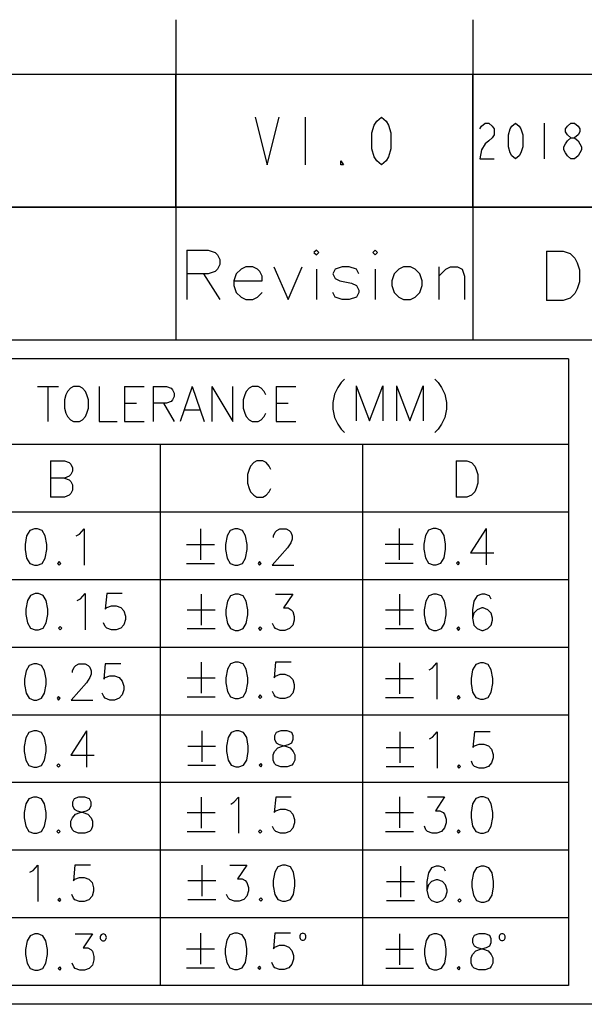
# Model space of a CAD drawing. Header units: millimetres. Extents: x 0 to 189, y 4 to 276.
# Tile 3 of 6: x 138 to 161, y 4 to 45. Entities that reach past the tile are written whole.
import ezdxf

# ---------------------------------------------------------------- set-up
doc = ezdxf.new("R2010")
doc.units = ezdxf.units.MM
doc.header["$LTSCALE"] = 19.36
doc.layers.get('0').update_dxf_attribs({"linetype": 'CONTINUOUS'})

msp = doc.modelspace()

# ---------------------------------------------------------------- linework, layer by layer
at = {"color": 0, "linetype": 'Continuous'}
for p, q in [((144.08, 45.028), (144.08, 31.562)), ((156.54, 45.028), (156.54, 31.562)), ((188.542, 42.726), (113.282, 42.726)), ((144.08, 37.144), (144.08, 42.726)), ((156.54, 37.144), (156.54, 42.726)), ((147.41, 40.935), (147.91, 38.935)), ((147.91, 38.935), (148.41, 40.935)), ((149.51, 40.935), (149.51, 38.935)), ((152.31, 40.268), (152.41, 40.601)), ((152.41, 40.601), (152.51, 40.768)), ((152.51, 40.768), (152.71, 40.935)), ((152.71, 40.935), (152.91, 40.768)), ((152.91, 40.768), (153.01, 40.601)), ((153.01, 40.601), (153.11, 40.268)), ((156.84, 40.435), (156.915, 40.56)), ((156.915, 40.56), (157.065, 40.685)), ((157.065, 40.685), (157.215, 40.685)), ((157.215, 40.685), (157.365, 40.56)), ((157.365, 40.56), (157.44, 40.435)), ((158.115, 40.435), (158.19, 40.56)), ((158.19, 40.56), (158.34, 40.685)), ((158.34, 40.685), (158.49, 40.56)), ((158.49, 40.56), (158.565, 40.435)), ((159.54, 40.685), (159.54, 39.185)), ((160.44, 40.435), (160.515, 40.56)), ((160.515, 40.56), (160.665, 40.685)), ((160.665, 40.685), (160.815, 40.685)), ((160.815, 40.685), (160.965, 40.56)), ((160.965, 40.56), (161.04, 40.435)), ((152.31, 39.601), (152.31, 40.268)), ((153.11, 40.268), (153.11, 39.601)), ((157.44, 40.185), (157.365, 40.06)), ((157.44, 40.435), (157.44, 40.185)), ((158.04, 40.185), (158.115, 40.435)), ((158.04, 39.685), (158.04, 40.185)), ((158.565, 40.435), (158.64, 40.185)), ((158.64, 40.185), (158.64, 39.685)), ((160.44, 40.31), (160.44, 40.435)), ((160.515, 40.185), (160.44, 40.31)), ((160.665, 40.06), (160.515, 40.185)), ((160.965, 40.185), (160.815, 40.06)), ((161.04, 40.31), (160.965, 40.185)), ((161.04, 40.435), (161.04, 40.31)), ((157.065, 39.81), (156.915, 39.56)), ((157.215, 39.935), (157.065, 39.81)), ((157.365, 40.06), (157.215, 39.935)), ((160.365, 39.685), (160.44, 39.81)), ((160.44, 39.81), (160.515, 39.935)), ((160.515, 39.935), (160.665, 40.06)), ((160.665, 40.06), (160.815, 40.06)), ((160.815, 40.06), (160.965, 39.935)), ((160.965, 39.935), (161.04, 39.81)), ((161.04, 39.81), (161.115, 39.685)), ((152.41, 39.268), (152.31, 39.601)), ((153.11, 39.601), (153.01, 39.268)), ((156.915, 39.56), (156.84, 39.185)), ((158.115, 39.435), (158.04, 39.685)), ((158.19, 39.31), (158.115, 39.435)), ((158.34, 39.185), (158.19, 39.31)), ((158.49, 39.31), (158.34, 39.185)), ((158.565, 39.435), (158.49, 39.31)), ((158.64, 39.685), (158.565, 39.435)), ((160.365, 39.56), (160.365, 39.685)), ((160.44, 39.435), (160.365, 39.56)), ((160.515, 39.31), (160.44, 39.435)), ((160.665, 39.185), (160.515, 39.31)), ((160.965, 39.31), (160.815, 39.185)), ((161.04, 39.435), (160.965, 39.31)), ((161.115, 39.56), (161.04, 39.435)), ((161.115, 39.685), (161.115, 39.56)), ((151.01, 38.935), (151.01, 39.101)), ((151.01, 39.101), (151.11, 38.935)), ((151.11, 38.935), (151.01, 38.935)), ((152.51, 39.101), (152.41, 39.268)), ((152.71, 38.935), (152.51, 39.101)), ((152.91, 39.101), (152.71, 38.935)), ((153.01, 39.268), (152.91, 39.101)), ((156.84, 39.185), (157.44, 39.185)), ((160.815, 39.185), (160.665, 39.185)), ((188.542, 37.144), (113.282, 37.144)), ((113.282, 37.144), (188.542, 37.144)), ((144.541, 35.339), (145.43, 35.339)), ((144.541, 35.339), (144.541, 33.263)), ((145.43, 35.339), (145.728, 35.239)), ((145.728, 35.239), (145.825, 35.142)), ((149.976, 35.339), (149.877, 35.239)), ((149.877, 35.239), (149.976, 35.142)), ((150.075, 35.239), (149.976, 35.339)), ((149.976, 35.142), (150.075, 35.239)), ((152.446, 35.339), (152.349, 35.239)), ((152.349, 35.239), (152.446, 35.142)), ((152.545, 35.239), (152.446, 35.339)), ((152.446, 35.142), (152.545, 35.239)), ((159.646, 35.303), (160.337, 35.303)), ((159.646, 35.303), (159.646, 33.228)), ((160.337, 35.303), (160.634, 35.204)), ((160.634, 35.204), (160.831, 35.006)), ((145.825, 35.142), (145.924, 34.944)), ((145.924, 34.944), (145.924, 34.745)), ((160.831, 35.006), (160.93, 34.809)), ((160.93, 34.809), (161.029, 34.512)), ((145.43, 34.35), (144.541, 34.35)), ((145.233, 34.35), (145.924, 33.263)), ((145.728, 34.45), (145.43, 34.35)), ((145.825, 34.549), (145.728, 34.45)), ((145.924, 34.745), (145.825, 34.549)), ((146.617, 34.35), (146.517, 34.053)), ((146.815, 34.549), (146.617, 34.35)), ((147.012, 34.646), (146.815, 34.549)), ((147.309, 34.646), (147.012, 34.646)), ((147.506, 34.549), (147.309, 34.646)), ((147.605, 34.45), (147.506, 34.549)), ((147.704, 34.251), (147.605, 34.45)), ((148.198, 34.646), (148.791, 33.263)), ((148.791, 33.263), (149.383, 34.646)), ((149.976, 34.549), (149.976, 33.263)), ((150.767, 34.549), (150.668, 34.35)), ((150.668, 34.35), (150.767, 34.152)), ((151.063, 34.646), (150.767, 34.549)), ((151.359, 34.646), (151.063, 34.646)), ((151.656, 34.549), (151.359, 34.646)), ((151.756, 34.35), (151.656, 34.549)), ((152.446, 34.549), (152.446, 33.263)), ((153.238, 34.35), (153.139, 34.053)), ((153.434, 34.549), (153.238, 34.35)), ((153.633, 34.646), (153.434, 34.549)), ((153.929, 34.646), (153.633, 34.646)), ((154.127, 34.549), (153.929, 34.646)), ((154.325, 34.35), (154.127, 34.549)), ((154.423, 34.053), (154.325, 34.35)), ((155.115, 34.646), (155.115, 33.263)), ((155.115, 34.251), (155.411, 34.549)), ((155.411, 34.549), (155.609, 34.646)), ((155.609, 34.646), (155.905, 34.646)), ((155.905, 34.646), (156.103, 34.549)), ((156.103, 34.549), (156.202, 34.251)), ((161.029, 34.512), (161.029, 34.018)), ((146.517, 34.053), (147.704, 34.053)), ((146.517, 34.053), (146.517, 33.856)), ((147.704, 34.053), (147.704, 34.251)), ((150.767, 34.152), (150.964, 34.053)), ((150.964, 34.053), (151.458, 33.955)), ((151.458, 33.955), (151.656, 33.856)), ((153.139, 34.053), (153.139, 33.856)), ((154.423, 33.856), (154.423, 34.053)), ((156.202, 34.251), (156.202, 33.263)), ((161.029, 34.018), (160.93, 33.722)), ((146.517, 33.856), (146.617, 33.559)), ((146.617, 33.559), (146.815, 33.362)), ((147.506, 33.362), (147.704, 33.559)), ((150.767, 33.362), (150.668, 33.559)), ((151.656, 33.856), (151.756, 33.658)), ((151.756, 33.559), (151.656, 33.362)), ((151.756, 33.658), (151.756, 33.559)), ((153.139, 33.856), (153.238, 33.559)), ((153.238, 33.559), (153.434, 33.362)), ((154.127, 33.362), (154.325, 33.559)), ((154.325, 33.559), (154.423, 33.856)), ((160.831, 33.523), (160.634, 33.325)), ((160.93, 33.722), (160.831, 33.523)), ((146.815, 33.362), (147.012, 33.263)), ((147.012, 33.263), (147.309, 33.263)), ((147.309, 33.263), (147.506, 33.362)), ((151.063, 33.263), (150.767, 33.362)), ((151.359, 33.263), (151.063, 33.263)), ((151.656, 33.362), (151.359, 33.263)), ((153.434, 33.362), (153.633, 33.263)), ((153.633, 33.263), (153.929, 33.263)), ((153.929, 33.263), (154.127, 33.362)), ((160.337, 33.228), (159.646, 33.228)), ((160.634, 33.325), (160.337, 33.228)), ((188.542, 31.562), (113.282, 31.562)), ((160.56, 30.771), (114.073, 30.771)), ((160.56, 30.771), (160.56, 4.444)), ((151.163, 29.929), (151.022, 29.789)), ((154.947, 29.929), (155.089, 29.789)), ((138.265, 29.616), (139.147, 29.616)), ((138.706, 29.616), (138.706, 28.142)), ((139.528, 29.405), (139.464, 29.266)), ((139.652, 29.544), (139.528, 29.405)), ((139.779, 29.616), (139.652, 29.544)), ((140.032, 29.616), (139.779, 29.616)), ((140.157, 29.544), (140.032, 29.616)), ((140.284, 29.405), (140.157, 29.544)), ((140.347, 29.266), (140.284, 29.405)), ((140.852, 29.616), (140.852, 28.142)), ((141.924, 29.616), (142.744, 29.616)), ((141.924, 29.616), (141.924, 28.142)), ((143.124, 29.616), (143.69, 29.616)), ((143.124, 29.616), (143.124, 28.142)), ((143.69, 29.616), (143.88, 29.544)), ((143.88, 29.544), (143.943, 29.475)), ((143.943, 29.475), (144.007, 29.335)), ((144.762, 29.616), (144.258, 28.142)), ((144.762, 29.616), (145.267, 28.142)), ((145.584, 29.616), (146.467, 28.142)), ((145.584, 29.616), (145.584, 28.142)), ((146.467, 28.142), (146.467, 29.616)), ((147.035, 29.405), (146.971, 29.266)), ((147.161, 29.544), (147.035, 29.405)), ((147.286, 29.616), (147.161, 29.544)), ((147.539, 29.616), (147.286, 29.616)), ((147.666, 29.544), (147.539, 29.616)), ((147.791, 29.405), (147.666, 29.544)), ((147.854, 29.266), (147.791, 29.405)), ((148.295, 29.616), (149.117, 29.616)), ((148.295, 29.616), (148.295, 28.142)), ((150.882, 29.578), (150.741, 29.297)), ((151.022, 29.789), (150.882, 29.578)), ((151.653, 29.648), (152.215, 28.176)), ((151.653, 29.648), (151.653, 28.176)), ((152.215, 28.176), (152.774, 29.648)), ((152.774, 29.648), (152.774, 28.176)), ((153.336, 29.648), (153.896, 28.176)), ((153.336, 29.648), (153.336, 28.176)), ((153.896, 28.176), (154.457, 29.648)), ((154.457, 29.648), (154.457, 28.176)), ((155.089, 29.789), (155.228, 29.578)), ((155.228, 29.578), (155.367, 29.297)), ((139.464, 29.266), (139.401, 29.054)), ((139.401, 29.054), (139.401, 28.704)), ((140.41, 29.054), (140.347, 29.266)), ((140.41, 28.704), (140.41, 29.054)), ((143.88, 28.985), (143.69, 28.913)), ((143.943, 29.054), (143.88, 28.985)), ((144.007, 29.194), (143.943, 29.054)), ((144.007, 29.335), (144.007, 29.194)), ((146.971, 29.266), (146.908, 29.054)), ((146.908, 29.054), (146.908, 28.704)), ((150.741, 29.297), (150.671, 28.947)), ((155.367, 29.297), (155.439, 28.947)), ((139.401, 28.704), (139.464, 28.493)), ((140.347, 28.493), (140.41, 28.704)), ((141.924, 28.913), (142.429, 28.913)), ((143.69, 28.913), (143.124, 28.913)), ((143.565, 28.913), (144.007, 28.142)), ((144.448, 28.634), (145.079, 28.634)), ((146.908, 28.704), (146.971, 28.493)), ((148.295, 28.913), (148.8, 28.913)), ((150.671, 28.947), (150.671, 28.668)), ((150.671, 28.668), (150.741, 28.317)), ((155.439, 28.668), (155.367, 28.317)), ((155.439, 28.947), (155.439, 28.668)), ((139.464, 28.493), (139.528, 28.353)), ((139.528, 28.353), (139.652, 28.212)), ((139.652, 28.212), (139.779, 28.142)), ((139.779, 28.142), (140.032, 28.142)), ((140.032, 28.142), (140.157, 28.212)), ((140.157, 28.212), (140.284, 28.353)), ((140.284, 28.353), (140.347, 28.493)), ((140.852, 28.142), (141.61, 28.142)), ((141.924, 28.142), (142.744, 28.142)), ((146.971, 28.493), (147.035, 28.353)), ((147.035, 28.353), (147.161, 28.212)), ((147.161, 28.212), (147.286, 28.142)), ((147.286, 28.142), (147.539, 28.142)), ((147.539, 28.142), (147.666, 28.212)), ((147.666, 28.212), (147.791, 28.353)), ((147.791, 28.353), (147.854, 28.493)), ((148.295, 28.142), (149.117, 28.142)), ((150.741, 28.317), (150.882, 28.037)), ((155.367, 28.317), (155.228, 28.037)), ((150.882, 28.037), (151.022, 27.825)), ((151.022, 27.825), (151.163, 27.686)), ((155.089, 27.825), (154.947, 27.686)), ((155.228, 28.037), (155.089, 27.825)), ((160.56, 27.173), (126.684, 27.173)), ((143.421, 27.173), (143.421, 4.444)), ((151.916, 27.173), (151.916, 4.444)), ((138.822, 26.491), (139.409, 26.491)), ((138.822, 26.491), (138.822, 24.97)), ((139.409, 26.491), (139.604, 26.419)), ((147.476, 26.491), (147.345, 26.419)), ((147.736, 26.491), (147.476, 26.491)), ((147.867, 26.419), (147.736, 26.491)), ((155.845, 26.491), (156.301, 26.491)), ((155.845, 26.491), (155.845, 24.97)), ((156.301, 26.491), (156.497, 26.419)), ((139.604, 26.419), (139.669, 26.347)), ((139.669, 26.347), (139.735, 26.201)), ((139.735, 26.201), (139.735, 26.058)), ((147.151, 26.13), (147.085, 25.912)), ((147.214, 26.273), (147.151, 26.13)), ((147.345, 26.419), (147.214, 26.273)), ((147.998, 26.273), (147.867, 26.419)), ((148.063, 26.13), (147.998, 26.273)), ((156.497, 26.419), (156.626, 26.273)), ((156.626, 26.273), (156.691, 26.13)), ((156.691, 26.13), (156.757, 25.912)), ((139.409, 25.766), (138.822, 25.766)), ((139.604, 25.84), (139.409, 25.766)), ((139.409, 25.766), (139.604, 25.695)), ((139.669, 25.912), (139.604, 25.84)), ((139.604, 25.695), (139.669, 25.623)), ((139.735, 26.058), (139.669, 25.912)), ((147.085, 25.912), (147.085, 25.549)), ((156.757, 25.912), (156.757, 25.549)), ((139.669, 25.623), (139.735, 25.477)), ((139.735, 25.26), (139.669, 25.114)), ((139.735, 25.477), (139.735, 25.26)), ((147.085, 25.549), (147.151, 25.331)), ((147.151, 25.331), (147.214, 25.188)), ((147.998, 25.188), (148.063, 25.331)), ((156.691, 25.331), (156.626, 25.188)), ((156.757, 25.549), (156.691, 25.331)), ((139.409, 24.97), (138.822, 24.97)), ((139.604, 25.042), (139.409, 24.97)), ((139.669, 25.114), (139.604, 25.042)), ((147.214, 25.188), (147.345, 25.042)), ((147.345, 25.042), (147.476, 24.97)), ((147.476, 24.97), (147.736, 24.97)), ((147.736, 24.97), (147.867, 25.042)), ((147.867, 25.042), (147.998, 25.188)), ((156.301, 24.97), (155.845, 24.97)), ((156.497, 25.042), (156.301, 24.97)), ((156.626, 25.188), (156.497, 25.042)), ((160.56, 24.332), (114.073, 24.332)), ((138.138, 23.632), (137.944, 23.558)), ((138.269, 23.632), (138.138, 23.632)), ((138.465, 23.558), (138.269, 23.632)), ((140.03, 23.414), (140.224, 23.632)), ((140.224, 23.632), (140.224, 22.109)), ((145.119, 23.632), (145.119, 22.326)), ((146.553, 23.632), (146.357, 23.56)), ((146.684, 23.632), (146.553, 23.632)), ((146.878, 23.56), (146.684, 23.632)), ((148.314, 23.56), (148.443, 23.632)), ((148.443, 23.632), (148.705, 23.632)), ((148.705, 23.632), (148.836, 23.56)), ((153.448, 23.642), (153.448, 22.337)), ((154.884, 23.642), (154.687, 23.57)), ((155.013, 23.642), (154.884, 23.642)), ((155.209, 23.57), (155.013, 23.642)), ((157.101, 23.642), (156.449, 22.628)), ((157.101, 23.642), (157.101, 22.12)), ((137.813, 23.34), (137.747, 22.979)), ((137.944, 23.558), (137.813, 23.34)), ((138.594, 23.34), (138.465, 23.558)), ((138.66, 22.979), (138.594, 23.34)), ((139.899, 23.34), (140.03, 23.414)), ((146.228, 23.342), (146.163, 22.979)), ((146.357, 23.56), (146.228, 23.342)), ((147.009, 23.342), (146.878, 23.56)), ((147.075, 22.979), (147.009, 23.342)), ((148.183, 23.342), (148.249, 23.486)), ((148.183, 23.268), (148.183, 23.342)), ((148.249, 23.486), (148.314, 23.56)), ((148.836, 23.56), (148.901, 23.486)), ((148.901, 23.486), (148.965, 23.342)), ((148.965, 23.197), (148.901, 23.051)), ((148.965, 23.342), (148.965, 23.197)), ((154.557, 23.353), (154.491, 22.99)), ((154.687, 23.57), (154.557, 23.353)), ((155.34, 23.353), (155.209, 23.57)), ((155.405, 22.99), (155.34, 23.353)), ((137.747, 22.979), (137.747, 22.761)), ((137.747, 22.761), (137.813, 22.398)), ((138.594, 22.398), (138.66, 22.761)), ((138.66, 22.761), (138.66, 22.979)), ((144.532, 22.979), (145.706, 22.979)), ((146.163, 22.979), (146.163, 22.761)), ((146.163, 22.761), (146.228, 22.4)), ((147.009, 22.4), (147.075, 22.761)), ((147.075, 22.761), (147.075, 22.979)), ((148.771, 22.835), (148.118, 22.109)), ((148.901, 23.051), (148.771, 22.835)), ((152.863, 22.99), (154.035, 22.99)), ((154.491, 22.99), (154.491, 22.772)), ((154.491, 22.772), (154.557, 22.411)), ((155.34, 22.411), (155.405, 22.772)), ((155.405, 22.772), (155.405, 22.99)), ((137.813, 22.398), (137.944, 22.181)), ((138.465, 22.181), (138.594, 22.398)), ((146.228, 22.4), (146.357, 22.183)), ((146.878, 22.183), (147.009, 22.4)), ((154.557, 22.411), (154.687, 22.193)), ((155.209, 22.193), (155.34, 22.411)), ((156.449, 22.628), (157.426, 22.628)), ((137.944, 22.181), (138.138, 22.109)), ((138.138, 22.109), (138.269, 22.109)), ((138.269, 22.109), (138.465, 22.181)), ((139.181, 22.255), (139.116, 22.181)), ((139.116, 22.181), (139.181, 22.109)), ((139.247, 22.181), (139.181, 22.255)), ((139.181, 22.109), (139.247, 22.181)), ((144.532, 22.183), (145.706, 22.183)), ((146.357, 22.183), (146.553, 22.109)), ((146.553, 22.109), (146.684, 22.109)), ((146.684, 22.109), (146.878, 22.183)), ((147.596, 22.255), (147.531, 22.183)), ((147.531, 22.183), (147.596, 22.109)), ((147.662, 22.183), (147.596, 22.255)), ((147.596, 22.109), (147.662, 22.183)), ((148.118, 22.109), (149.03, 22.109)), ((152.863, 22.193), (154.035, 22.193)), ((154.687, 22.193), (154.884, 22.12)), ((154.884, 22.12), (155.013, 22.12)), ((155.013, 22.12), (155.209, 22.193)), ((155.927, 22.265), (155.862, 22.193)), ((155.862, 22.193), (155.927, 22.12)), ((155.993, 22.193), (155.927, 22.265)), ((155.927, 22.12), (155.993, 22.193)), ((160.56, 21.491), (114.073, 21.491)), ((137.982, 20.838), (137.851, 20.62)), ((138.176, 20.91), (137.982, 20.838)), ((138.307, 20.91), (138.176, 20.91)), ((138.503, 20.838), (138.307, 20.91)), ((138.634, 20.62), (138.503, 20.838)), ((139.937, 20.62), (140.068, 20.692)), ((140.068, 20.692), (140.265, 20.91)), ((140.265, 20.91), (140.265, 19.387)), ((141.177, 20.91), (141.111, 20.257)), ((141.829, 20.91), (141.177, 20.91)), ((145.138, 20.888), (145.138, 19.583)), ((146.378, 20.817), (146.247, 20.599)), ((146.572, 20.888), (146.378, 20.817)), ((146.703, 20.888), (146.572, 20.888)), ((146.9, 20.817), (146.703, 20.888)), ((147.028, 20.599), (146.9, 20.817)), ((148.268, 20.888), (148.986, 20.888)), ((148.986, 20.888), (148.593, 20.308)), ((153.463, 20.888), (153.463, 19.583)), ((154.702, 20.817), (154.571, 20.599)), ((154.899, 20.888), (154.702, 20.817)), ((155.027, 20.888), (154.899, 20.888)), ((155.224, 20.817), (155.027, 20.888)), ((155.355, 20.599), (155.224, 20.817)), ((156.723, 20.817), (156.592, 20.599)), ((156.92, 20.888), (156.723, 20.817)), ((157.05, 20.888), (156.92, 20.888)), ((157.245, 20.817), (157.05, 20.888)), ((157.31, 20.671), (157.245, 20.817)), ((137.851, 20.62), (137.785, 20.257)), ((138.698, 20.257), (138.634, 20.62)), ((141.111, 20.257), (141.177, 20.329)), ((141.177, 20.329), (141.371, 20.403)), ((141.371, 20.403), (141.567, 20.403)), ((141.567, 20.403), (141.764, 20.329)), ((141.764, 20.329), (141.893, 20.185)), ((146.247, 20.599), (146.182, 20.236)), ((147.094, 20.236), (147.028, 20.599)), ((148.593, 20.308), (148.79, 20.308)), ((148.79, 20.308), (148.92, 20.236)), ((154.571, 20.599), (154.506, 20.236)), ((155.42, 20.236), (155.355, 20.599)), ((156.592, 20.599), (156.529, 20.236)), ((156.92, 20.308), (156.723, 20.236)), ((156.985, 20.308), (156.92, 20.308)), ((157.179, 20.236), (156.985, 20.308)), ((137.785, 20.257), (137.785, 20.04)), ((137.785, 20.04), (137.851, 19.676)), ((138.634, 19.676), (138.698, 20.04)), ((138.698, 20.04), (138.698, 20.257)), ((141.893, 20.185), (141.958, 19.968)), ((141.958, 19.968), (141.958, 19.822)), ((144.551, 20.236), (145.725, 20.236)), ((146.182, 20.236), (146.182, 20.018)), ((146.182, 20.018), (146.247, 19.655)), ((147.028, 19.655), (147.094, 20.018)), ((147.094, 20.018), (147.094, 20.236)), ((148.92, 20.236), (148.986, 20.164)), ((148.986, 20.164), (149.051, 19.947)), ((149.051, 19.947), (149.051, 19.801)), ((152.876, 20.236), (154.05, 20.236)), ((154.506, 20.236), (154.506, 20.018)), ((154.506, 20.018), (154.571, 19.655)), ((155.355, 19.655), (155.42, 20.018)), ((155.42, 20.018), (155.42, 20.236)), ((156.529, 20.236), (156.529, 19.873)), ((156.592, 20.09), (156.529, 19.873)), ((156.529, 19.873), (156.592, 19.583)), ((156.723, 20.236), (156.592, 20.09)), ((157.31, 20.09), (157.179, 20.236)), ((157.376, 19.873), (157.31, 20.09)), ((157.376, 19.801), (157.376, 19.873)), ((137.851, 19.676), (137.982, 19.461)), ((137.982, 19.461), (138.176, 19.387)), ((138.307, 19.387), (138.503, 19.461)), ((138.503, 19.461), (138.634, 19.676)), ((139.219, 19.533), (139.156, 19.461)), ((139.156, 19.461), (139.219, 19.387)), ((139.285, 19.461), (139.219, 19.533)), ((139.219, 19.387), (139.285, 19.461)), ((141.111, 19.533), (141.046, 19.676)), ((141.177, 19.461), (141.111, 19.533)), ((141.371, 19.387), (141.177, 19.461)), ((141.764, 19.461), (141.567, 19.387)), ((141.893, 19.605), (141.764, 19.461)), ((141.958, 19.822), (141.893, 19.605)), ((146.247, 19.655), (146.378, 19.438)), ((146.9, 19.438), (147.028, 19.655)), ((147.615, 19.512), (147.55, 19.438)), ((147.681, 19.438), (147.615, 19.512)), ((148.202, 19.512), (148.137, 19.655)), ((148.268, 19.438), (148.202, 19.512)), ((148.986, 19.583), (148.855, 19.438)), ((149.051, 19.801), (148.986, 19.583)), ((154.571, 19.655), (154.702, 19.438)), ((155.224, 19.438), (155.355, 19.655)), ((155.942, 19.512), (155.876, 19.438)), ((156.007, 19.438), (155.942, 19.512)), ((156.592, 19.583), (156.723, 19.438)), ((157.179, 19.438), (157.31, 19.583)), ((157.31, 19.583), (157.376, 19.801)), ((138.176, 19.387), (138.307, 19.387)), ((141.567, 19.387), (141.371, 19.387)), ((144.551, 19.438), (145.725, 19.438)), ((146.378, 19.438), (146.572, 19.366)), ((146.572, 19.366), (146.703, 19.366)), ((146.703, 19.366), (146.9, 19.438)), ((147.55, 19.438), (147.615, 19.366)), ((147.615, 19.366), (147.681, 19.438)), ((148.464, 19.366), (148.268, 19.438)), ((148.659, 19.366), (148.464, 19.366)), ((148.855, 19.438), (148.659, 19.366)), ((152.876, 19.438), (154.05, 19.438)), ((154.702, 19.438), (154.899, 19.366)), ((154.899, 19.366), (155.027, 19.366)), ((155.027, 19.366), (155.224, 19.438)), ((155.876, 19.438), (155.942, 19.366)), ((155.942, 19.366), (156.007, 19.438)), ((156.723, 19.438), (156.92, 19.366)), ((156.92, 19.366), (156.985, 19.366)), ((156.985, 19.366), (157.179, 19.438)), ((160.56, 18.649), (114.073, 18.649)), ((137.918, 17.888), (137.788, 17.67)), ((138.113, 17.959), (137.918, 17.888)), ((138.244, 17.959), (138.113, 17.959)), ((138.44, 17.888), (138.244, 17.959)), ((138.569, 17.67), (138.44, 17.888)), ((139.743, 17.67), (139.808, 17.816)), ((139.808, 17.816), (139.874, 17.888)), ((139.874, 17.888), (140.005, 17.959)), ((140.005, 17.959), (140.265, 17.959)), ((140.265, 17.959), (140.396, 17.888)), ((140.396, 17.888), (140.461, 17.816)), ((140.461, 17.816), (140.526, 17.67)), ((141.113, 17.959), (141.048, 17.309)), ((141.764, 17.959), (141.113, 17.959)), ((145.138, 18.029), (145.138, 16.724)), ((146.378, 17.955), (146.247, 17.74)), ((146.572, 18.029), (146.378, 17.955)), ((146.703, 18.029), (146.572, 18.029)), ((146.9, 17.955), (146.703, 18.029)), ((147.028, 17.74), (146.9, 17.955)), ((148.268, 18.029), (148.202, 17.377)), ((148.92, 18.029), (148.268, 18.029)), ((153.471, 18), (153.471, 16.697)), ((154.842, 17.782), (155.036, 18)), ((155.036, 18), (155.036, 16.479)), ((156.666, 17.928), (156.537, 17.71)), ((156.863, 18), (156.666, 17.928)), ((156.993, 18), (156.863, 18)), ((157.188, 17.928), (156.993, 18)), ((157.319, 17.71), (157.188, 17.928)), ((137.788, 17.67), (137.722, 17.309)), ((138.634, 17.309), (138.569, 17.67)), ((139.743, 17.598), (139.743, 17.67)), ((140.461, 17.381), (140.33, 17.163)), ((140.526, 17.527), (140.461, 17.381)), ((140.526, 17.67), (140.526, 17.527)), ((141.048, 17.309), (141.113, 17.381)), ((141.113, 17.381), (141.308, 17.453)), ((141.308, 17.453), (141.504, 17.453)), ((141.504, 17.453), (141.698, 17.381)), ((141.698, 17.381), (141.829, 17.235)), ((146.247, 17.74), (146.182, 17.377)), ((147.094, 17.377), (147.028, 17.74)), ((148.202, 17.377), (148.268, 17.448)), ((148.268, 17.448), (148.464, 17.522)), ((148.464, 17.522), (148.659, 17.522)), ((148.659, 17.522), (148.855, 17.448)), ((148.855, 17.448), (148.986, 17.305)), ((154.711, 17.71), (154.842, 17.782)), ((156.537, 17.71), (156.472, 17.347)), ((157.384, 17.347), (157.319, 17.71)), ((137.722, 17.309), (137.722, 17.092)), ((137.722, 17.092), (137.788, 16.728)), ((138.569, 16.728), (138.634, 17.092)), ((138.634, 17.092), (138.634, 17.309)), ((140.33, 17.163), (139.678, 16.439)), ((141.829, 17.235), (141.895, 17.018)), ((141.895, 17.018), (141.895, 16.874)), ((144.551, 17.377), (145.725, 17.377)), ((146.182, 17.377), (146.182, 17.159)), ((146.182, 17.159), (146.247, 16.796)), ((147.028, 16.796), (147.094, 17.159)), ((147.094, 17.159), (147.094, 17.377)), ((148.986, 17.305), (149.051, 17.087)), ((149.051, 17.087), (149.051, 16.942)), ((152.884, 17.347), (154.058, 17.347)), ((156.472, 17.347), (156.472, 17.13)), ((156.472, 17.13), (156.537, 16.768)), ((157.319, 16.768), (157.384, 17.13)), ((157.384, 17.13), (157.384, 17.347)), ((137.788, 16.728), (137.918, 16.511)), ((138.44, 16.511), (138.569, 16.728)), ((139.156, 16.583), (139.09, 16.511)), ((139.221, 16.511), (139.156, 16.583)), ((141.048, 16.583), (140.983, 16.728)), ((141.113, 16.511), (141.048, 16.583)), ((141.829, 16.657), (141.698, 16.511)), ((141.895, 16.874), (141.829, 16.657)), ((144.551, 16.578), (145.725, 16.578)), ((146.247, 16.796), (146.378, 16.578)), ((146.378, 16.578), (146.572, 16.507)), ((146.703, 16.507), (146.9, 16.578)), ((146.9, 16.578), (147.028, 16.796)), ((147.615, 16.652), (147.55, 16.578)), ((147.55, 16.578), (147.615, 16.507)), ((147.681, 16.578), (147.615, 16.652)), ((147.615, 16.507), (147.681, 16.578)), ((148.202, 16.652), (148.137, 16.796)), ((148.268, 16.578), (148.202, 16.652)), ((148.464, 16.507), (148.268, 16.578)), ((148.855, 16.578), (148.659, 16.507)), ((148.986, 16.724), (148.855, 16.578)), ((149.051, 16.942), (148.986, 16.724)), ((152.884, 16.551), (154.058, 16.551)), ((155.95, 16.623), (155.885, 16.551)), ((155.885, 16.551), (155.95, 16.479)), ((156.014, 16.551), (155.95, 16.623)), ((155.95, 16.479), (156.014, 16.551)), ((156.537, 16.768), (156.666, 16.551)), ((156.666, 16.551), (156.863, 16.479)), ((156.993, 16.479), (157.188, 16.551)), ((157.188, 16.551), (157.319, 16.768)), ((137.918, 16.511), (138.113, 16.439)), ((138.113, 16.439), (138.244, 16.439)), ((138.244, 16.439), (138.44, 16.511)), ((139.09, 16.511), (139.156, 16.439)), ((139.156, 16.439), (139.221, 16.511)), ((139.678, 16.439), (140.592, 16.439)), ((141.308, 16.439), (141.113, 16.511)), ((141.504, 16.439), (141.308, 16.439)), ((141.698, 16.511), (141.504, 16.439)), ((146.572, 16.507), (146.703, 16.507)), ((148.659, 16.507), (148.464, 16.507)), ((156.863, 16.479), (156.993, 16.479)), ((160.56, 15.808), (114.073, 15.808)), ((137.912, 15.069), (137.781, 14.851)), ((138.109, 15.142), (137.912, 15.069)), ((138.237, 15.142), (138.109, 15.142)), ((138.434, 15.069), (138.237, 15.142)), ((138.565, 14.851), (138.434, 15.069)), ((140.326, 15.142), (139.673, 14.127)), ((140.326, 15.142), (140.326, 13.62)), ((145.162, 15.149), (145.162, 13.846)), ((146.399, 15.077), (146.27, 14.86)), ((146.595, 15.149), (146.399, 15.077)), ((146.726, 15.149), (146.595, 15.149)), ((146.921, 15.077), (146.726, 15.149)), ((147.052, 14.86), (146.921, 15.077)), ((148.291, 15.077), (148.226, 14.933)), ((148.226, 14.933), (148.226, 14.788)), ((148.485, 15.149), (148.291, 15.077)), ((148.747, 15.149), (148.485, 15.149)), ((148.944, 15.077), (148.747, 15.149)), ((149.007, 14.933), (148.944, 15.077)), ((149.007, 14.788), (149.007, 14.933)), ((153.488, 15.098), (153.488, 13.795)), ((154.859, 14.881), (155.053, 15.098)), ((155.053, 15.098), (155.053, 13.578)), ((156.618, 15.098), (156.552, 14.446)), ((157.27, 15.098), (156.618, 15.098)), ((137.781, 14.851), (137.716, 14.49)), ((137.716, 14.49), (137.716, 14.272)), ((138.63, 14.49), (138.565, 14.851)), ((138.63, 14.272), (138.63, 14.49)), ((144.575, 14.498), (145.747, 14.498)), ((146.27, 14.86), (146.205, 14.498)), ((146.205, 14.498), (146.205, 14.281)), ((147.117, 14.498), (147.052, 14.86)), ((147.117, 14.281), (147.117, 14.498)), ((148.226, 14.788), (148.291, 14.642)), ((148.291, 14.642), (148.42, 14.57)), ((148.357, 14.425), (148.551, 14.498)), ((148.42, 14.57), (148.682, 14.498)), ((148.551, 14.498), (148.813, 14.57)), ((148.682, 14.498), (148.878, 14.425)), ((148.813, 14.57), (148.944, 14.642)), ((148.944, 14.642), (149.007, 14.788)), ((154.728, 14.809), (154.859, 14.881)), ((156.552, 14.446), (156.618, 14.52)), ((156.618, 14.52), (156.814, 14.591)), ((156.814, 14.591), (157.008, 14.591)), ((157.008, 14.591), (157.205, 14.52)), ((157.205, 14.52), (157.336, 14.374)), ((137.716, 14.272), (137.781, 13.909)), ((138.565, 13.909), (138.63, 14.272)), ((139.673, 14.127), (140.651, 14.127)), ((146.205, 14.281), (146.27, 13.918)), ((147.052, 13.918), (147.117, 14.281)), ((148.16, 14.135), (148.226, 14.281)), ((148.16, 13.918), (148.16, 14.135)), ((148.226, 14.281), (148.357, 14.425)), ((148.878, 14.425), (149.007, 14.281)), ((149.007, 14.281), (149.072, 14.135)), ((149.072, 14.135), (149.072, 13.918)), ((152.901, 14.446), (154.075, 14.446)), ((157.336, 14.374), (157.401, 14.156)), ((157.401, 14.156), (157.401, 14.013)), ((137.781, 13.909), (137.912, 13.692)), ((137.912, 13.692), (138.109, 13.62)), ((138.237, 13.62), (138.434, 13.692)), ((138.434, 13.692), (138.565, 13.909)), ((139.152, 13.764), (139.086, 13.692)), ((139.086, 13.692), (139.152, 13.62)), ((139.217, 13.692), (139.152, 13.764)), ((139.152, 13.62), (139.217, 13.692)), ((144.575, 13.7), (145.747, 13.7)), ((146.27, 13.918), (146.399, 13.7)), ((146.399, 13.7), (146.595, 13.628)), ((146.726, 13.628), (146.921, 13.7)), ((146.921, 13.7), (147.052, 13.918)), ((147.639, 13.772), (147.573, 13.7)), ((147.573, 13.7), (147.639, 13.628)), ((147.704, 13.7), (147.639, 13.772)), ((147.639, 13.628), (147.704, 13.7)), ((148.226, 13.772), (148.16, 13.918)), ((148.291, 13.7), (148.226, 13.772)), ((148.485, 13.628), (148.291, 13.7)), ((148.944, 13.7), (148.747, 13.628)), ((149.007, 13.772), (148.944, 13.7)), ((149.072, 13.918), (149.007, 13.772)), ((155.965, 13.721), (155.902, 13.65)), ((156.031, 13.65), (155.965, 13.721)), ((156.552, 13.721), (156.487, 13.867)), ((156.618, 13.65), (156.552, 13.721)), ((157.336, 13.795), (157.205, 13.65)), ((157.401, 14.013), (157.336, 13.795)), ((138.109, 13.62), (138.237, 13.62)), ((146.595, 13.628), (146.726, 13.628)), ((148.747, 13.628), (148.485, 13.628)), ((152.901, 13.65), (154.075, 13.65)), ((155.902, 13.65), (155.965, 13.578)), ((155.965, 13.578), (156.031, 13.65)), ((156.814, 13.578), (156.618, 13.65)), ((157.008, 13.578), (156.814, 13.578)), ((157.205, 13.65), (157.008, 13.578)), ((160.56, 12.967), (114.073, 12.967)), ((137.781, 12.074), (137.716, 11.711)), ((137.91, 12.292), (137.781, 12.074)), ((138.106, 12.363), (137.91, 12.292)), ((138.237, 12.363), (138.106, 12.363)), ((138.432, 12.292), (138.237, 12.363)), ((138.563, 12.074), (138.432, 12.292)), ((138.628, 11.711), (138.563, 12.074)), ((139.802, 12.292), (139.737, 12.146)), ((139.737, 12.146), (139.737, 12.002)), ((139.737, 12.002), (139.802, 11.857)), ((139.996, 12.363), (139.802, 12.292)), ((140.258, 12.363), (139.996, 12.363)), ((140.455, 12.292), (140.258, 12.363)), ((140.518, 12.146), (140.455, 12.292)), ((140.455, 11.857), (140.518, 12.002)), ((140.518, 12.002), (140.518, 12.146)), ((145.143, 12.361), (145.143, 11.056)), ((146.382, 12.07), (146.511, 12.144)), ((146.511, 12.144), (146.707, 12.361)), ((146.707, 12.361), (146.707, 10.839)), ((148.272, 12.361), (148.207, 11.709)), ((148.925, 12.361), (148.272, 12.361)), ((153.471, 12.37), (153.471, 11.065)), ((154.645, 12.37), (155.363, 12.37)), ((155.363, 12.37), (154.973, 11.789)), ((156.537, 12.078), (156.472, 11.717)), ((156.668, 12.296), (156.537, 12.078)), ((156.863, 12.37), (156.668, 12.296)), ((156.993, 12.37), (156.863, 12.37)), ((157.19, 12.296), (156.993, 12.37)), ((157.319, 12.078), (157.19, 12.296)), ((157.384, 11.717), (157.319, 12.078)), ((137.716, 11.711), (137.716, 11.493)), ((138.628, 11.493), (138.628, 11.711)), ((139.737, 11.493), (139.868, 11.639)), ((139.802, 11.857), (139.933, 11.785)), ((139.868, 11.639), (140.062, 11.711)), ((139.933, 11.785), (140.193, 11.711)), ((140.062, 11.711), (140.324, 11.785)), ((140.193, 11.711), (140.389, 11.639)), ((140.324, 11.785), (140.455, 11.857)), ((140.389, 11.639), (140.518, 11.493)), ((144.556, 11.709), (145.73, 11.709)), ((148.207, 11.709), (148.272, 11.781)), ((148.272, 11.781), (148.469, 11.852)), ((148.469, 11.852), (148.663, 11.852)), ((148.663, 11.852), (148.859, 11.781)), ((148.859, 11.781), (148.99, 11.637)), ((148.99, 11.637), (149.056, 11.42)), ((152.886, 11.717), (154.058, 11.717)), ((154.973, 11.789), (155.167, 11.789)), ((155.167, 11.789), (155.298, 11.717)), ((155.298, 11.717), (155.363, 11.643)), ((155.363, 11.643), (155.429, 11.426)), ((156.472, 11.717), (156.472, 11.5)), ((157.384, 11.5), (157.384, 11.717)), ((137.716, 11.493), (137.781, 11.132)), ((138.563, 11.132), (138.628, 11.493)), ((139.671, 11.35), (139.737, 11.493)), ((139.671, 11.132), (139.671, 11.35)), ((140.518, 11.493), (140.583, 11.35)), ((140.583, 11.35), (140.583, 11.132)), ((149.056, 11.274), (148.99, 11.056)), ((149.056, 11.42), (149.056, 11.274)), ((155.429, 11.282), (155.363, 11.065)), ((155.429, 11.426), (155.429, 11.282)), ((156.472, 11.5), (156.537, 11.137)), ((157.319, 11.137), (157.384, 11.5)), ((137.781, 11.132), (137.91, 10.915)), ((137.91, 10.915), (138.106, 10.841)), ((138.106, 10.841), (138.237, 10.841)), ((138.237, 10.841), (138.432, 10.915)), ((138.432, 10.915), (138.563, 11.132)), ((139.15, 10.987), (139.084, 10.915)), ((139.084, 10.915), (139.15, 10.841)), ((139.215, 10.915), (139.15, 10.987)), ((139.15, 10.841), (139.215, 10.915)), ((139.737, 10.987), (139.671, 11.132)), ((139.802, 10.915), (139.737, 10.987)), ((139.996, 10.841), (139.802, 10.915)), ((140.258, 10.841), (139.996, 10.841)), ((140.455, 10.915), (140.258, 10.841)), ((140.518, 10.987), (140.455, 10.915)), ((140.583, 11.132), (140.518, 10.987)), ((144.556, 10.911), (145.73, 10.911)), ((147.62, 10.985), (147.554, 10.911)), ((147.554, 10.911), (147.62, 10.839)), ((147.685, 10.911), (147.62, 10.985)), ((147.62, 10.839), (147.685, 10.911)), ((148.207, 10.985), (148.141, 11.128)), ((148.272, 10.911), (148.207, 10.985)), ((148.469, 10.839), (148.272, 10.911)), ((148.663, 10.839), (148.469, 10.839)), ((148.859, 10.911), (148.663, 10.839)), ((148.99, 11.056), (148.859, 10.911)), ((152.886, 10.919), (154.058, 10.919)), ((154.58, 10.991), (154.516, 11.137)), ((154.645, 10.919), (154.58, 10.991)), ((154.842, 10.847), (154.645, 10.919)), ((155.038, 10.847), (154.842, 10.847)), ((155.232, 10.919), (155.038, 10.847)), ((155.363, 11.065), (155.232, 10.919)), ((155.95, 10.991), (155.885, 10.919)), ((155.885, 10.919), (155.95, 10.847)), ((156.016, 10.919), (155.95, 10.991)), ((155.95, 10.847), (156.016, 10.919)), ((156.537, 11.137), (156.668, 10.919)), ((156.668, 10.919), (156.863, 10.847)), ((156.863, 10.847), (156.993, 10.847)), ((156.993, 10.847), (157.19, 10.919)), ((157.19, 10.919), (157.319, 11.137)), ((160.56, 10.126), (114.073, 10.126)), ((137.95, 9.204), (138.081, 9.278)), ((138.081, 9.278), (138.277, 9.496)), ((138.277, 9.496), (138.277, 7.973)), ((139.842, 9.496), (139.777, 8.843)), ((140.495, 9.496), (139.842, 9.496)), ((145.168, 9.502), (145.168, 8.197)), ((146.342, 9.502), (147.058, 9.502)), ((147.058, 9.502), (146.667, 8.921)), ((148.232, 9.211), (148.167, 8.85)), ((148.363, 9.428), (148.232, 9.211)), ((148.557, 9.502), (148.363, 9.428)), ((148.688, 9.502), (148.557, 9.502)), ((148.885, 9.428), (148.688, 9.502)), ((149.015, 9.211), (148.885, 9.428)), ((149.079, 8.85), (149.015, 9.211)), ((153.507, 9.464), (153.507, 8.161)), ((154.681, 9.175), (154.616, 8.812)), ((154.81, 9.392), (154.681, 9.175)), ((155.006, 9.464), (154.81, 9.392)), ((155.137, 9.464), (155.006, 9.464)), ((155.332, 9.392), (155.137, 9.464)), ((155.397, 9.247), (155.332, 9.392)), ((156.571, 9.175), (156.506, 8.812)), ((156.702, 9.392), (156.571, 9.175)), ((156.898, 9.464), (156.702, 9.392)), ((157.027, 9.464), (156.898, 9.464)), ((157.224, 9.392), (157.027, 9.464)), ((157.355, 9.175), (157.224, 9.392)), ((157.42, 8.812), (157.355, 9.175)), ((139.777, 8.843), (139.842, 8.915)), ((139.842, 8.915), (140.037, 8.987)), ((140.037, 8.987), (140.233, 8.987)), ((140.233, 8.987), (140.429, 8.915)), ((140.429, 8.915), (140.56, 8.769)), ((140.56, 8.769), (140.624, 8.552)), ((144.581, 8.85), (145.755, 8.85)), ((146.667, 8.921), (146.864, 8.921)), ((146.864, 8.921), (146.992, 8.85)), ((146.992, 8.85), (147.058, 8.776)), ((147.058, 8.776), (147.123, 8.558)), ((148.167, 8.85), (148.167, 8.632)), ((149.079, 8.632), (149.079, 8.85)), ((152.92, 8.812), (154.094, 8.812)), ((154.616, 8.812), (154.616, 8.451)), ((154.81, 8.812), (154.681, 8.668)), ((155.006, 8.886), (154.81, 8.812)), ((155.072, 8.886), (155.006, 8.886)), ((155.268, 8.812), (155.072, 8.886)), ((155.397, 8.668), (155.268, 8.812)), ((156.506, 8.812), (156.506, 8.596)), ((157.42, 8.596), (157.42, 8.812)), ((140.624, 8.408), (140.56, 8.191)), ((140.624, 8.552), (140.624, 8.408)), ((147.123, 8.415), (147.058, 8.197)), ((147.123, 8.558), (147.123, 8.415)), ((148.167, 8.632), (148.232, 8.269)), ((149.015, 8.269), (149.079, 8.632)), ((154.681, 8.668), (154.616, 8.451)), ((154.616, 8.451), (154.681, 8.161)), ((155.462, 8.451), (155.397, 8.668)), ((155.397, 8.161), (155.462, 8.379)), ((155.462, 8.379), (155.462, 8.451)), ((156.506, 8.596), (156.571, 8.233)), ((157.355, 8.233), (157.42, 8.596)), ((139.19, 8.117), (139.124, 8.045)), ((139.124, 8.045), (139.19, 7.973)), ((139.255, 8.045), (139.19, 8.117)), ((139.19, 7.973), (139.255, 8.045)), ((139.777, 8.117), (139.711, 8.263)), ((139.842, 8.045), (139.777, 8.117)), ((140.037, 7.973), (139.842, 8.045)), ((140.233, 7.973), (140.037, 7.973)), ((140.429, 8.045), (140.233, 7.973)), ((140.56, 8.191), (140.429, 8.045)), ((144.581, 8.051), (145.755, 8.051)), ((146.277, 8.125), (146.211, 8.269)), ((146.342, 8.051), (146.277, 8.125)), ((146.536, 7.98), (146.342, 8.051)), ((146.733, 7.98), (146.536, 7.98)), ((146.927, 8.051), (146.733, 7.98)), ((147.058, 8.197), (146.927, 8.051)), ((147.645, 8.125), (147.58, 8.051)), ((147.58, 8.051), (147.645, 7.98)), ((147.71, 8.051), (147.645, 8.125)), ((147.645, 7.98), (147.71, 8.051)), ((148.232, 8.269), (148.363, 8.051)), ((148.363, 8.051), (148.557, 7.98)), ((148.557, 7.98), (148.688, 7.98)), ((148.688, 7.98), (148.885, 8.051)), ((148.885, 8.051), (149.015, 8.269)), ((152.92, 8.015), (154.094, 8.015)), ((154.681, 8.161), (154.81, 8.015)), ((154.81, 8.015), (155.006, 7.944)), ((155.006, 7.944), (155.072, 7.944)), ((155.072, 7.944), (155.268, 8.015)), ((155.268, 8.015), (155.397, 8.161)), ((155.984, 8.087), (155.919, 8.015)), ((155.919, 8.015), (155.984, 7.944)), ((156.05, 8.015), (155.984, 8.087)), ((155.984, 7.944), (156.05, 8.015)), ((156.571, 8.233), (156.702, 8.015)), ((156.702, 8.015), (156.898, 7.944)), ((156.898, 7.944), (157.027, 7.944)), ((157.027, 7.944), (157.224, 8.015)), ((157.224, 8.015), (157.355, 8.233)), ((160.56, 7.285), (114.073, 7.285)), ((145.107, 6.639), (145.107, 5.336)), ((146.541, 6.639), (146.344, 6.567)), ((146.671, 6.639), (146.541, 6.639)), ((146.866, 6.567), (146.671, 6.639)), ((148.236, 6.639), (148.171, 5.986)), ((148.889, 6.639), (148.236, 6.639)), ((149.377, 6.634), (149.345, 6.62)), ((149.41, 6.639), (149.377, 6.634)), ((149.444, 6.634), (149.41, 6.639)), ((149.474, 6.62), (149.444, 6.634)), ((137.836, 6.318), (137.771, 5.957)), ((137.967, 6.535), (137.836, 6.318)), ((138.161, 6.609), (137.967, 6.535)), ((138.292, 6.609), (138.161, 6.609)), ((138.489, 6.535), (138.292, 6.609)), ((138.617, 6.318), (138.489, 6.535)), ((138.683, 5.957), (138.617, 6.318)), ((139.857, 6.609), (140.575, 6.609)), ((140.575, 6.609), (140.182, 6.028)), ((140.904, 6.501), (140.9, 6.463)), ((140.9, 6.463), (140.904, 6.425)), ((140.917, 6.535), (140.904, 6.501)), ((140.904, 6.425), (140.917, 6.392)), ((140.938, 6.567), (140.917, 6.535)), ((140.917, 6.392), (140.938, 6.362)), ((140.966, 6.59), (140.938, 6.567)), ((140.938, 6.362), (140.966, 6.339)), ((140.997, 6.603), (140.966, 6.59)), ((140.966, 6.339), (140.997, 6.324)), ((141.031, 6.609), (140.997, 6.603)), ((140.997, 6.324), (141.031, 6.318)), ((141.065, 6.603), (141.031, 6.609)), ((141.031, 6.318), (141.065, 6.324)), ((141.097, 6.59), (141.065, 6.603)), ((141.065, 6.324), (141.097, 6.339)), ((141.124, 6.567), (141.097, 6.59)), ((141.097, 6.339), (141.124, 6.362)), ((141.143, 6.535), (141.124, 6.567)), ((141.124, 6.362), (141.143, 6.392)), ((141.156, 6.501), (141.143, 6.535)), ((141.143, 6.392), (141.156, 6.425)), ((141.162, 6.463), (141.156, 6.501)), ((141.156, 6.425), (141.162, 6.463)), ((146.215, 6.349), (146.15, 5.986)), ((146.344, 6.567), (146.215, 6.349)), ((146.997, 6.349), (146.866, 6.567)), ((147.062, 5.986), (146.997, 6.349)), ((149.284, 6.533), (149.279, 6.495)), ((149.279, 6.495), (149.284, 6.457)), ((149.296, 6.567), (149.284, 6.533)), ((149.284, 6.457), (149.296, 6.421)), ((149.317, 6.596), (149.296, 6.567)), ((149.296, 6.421), (149.317, 6.392)), ((149.345, 6.62), (149.317, 6.596)), ((149.317, 6.392), (149.345, 6.368)), ((149.345, 6.368), (149.377, 6.354)), ((149.377, 6.354), (149.41, 6.349)), ((149.41, 6.349), (149.444, 6.354)), ((149.444, 6.354), (149.474, 6.368)), ((149.501, 6.596), (149.474, 6.62)), ((149.474, 6.368), (149.501, 6.392)), ((149.522, 6.567), (149.501, 6.596)), ((149.501, 6.392), (149.522, 6.421)), ((149.535, 6.533), (149.522, 6.567)), ((149.522, 6.421), (149.535, 6.457)), ((149.539, 6.495), (149.535, 6.533)), ((149.535, 6.457), (149.539, 6.495)), ((153.473, 6.618), (153.473, 5.315)), ((154.582, 6.328), (154.516, 5.965)), ((154.713, 6.546), (154.582, 6.328)), ((154.909, 6.618), (154.713, 6.546)), ((155.038, 6.618), (154.909, 6.618)), ((155.234, 6.546), (155.038, 6.618)), ((155.365, 6.328), (155.234, 6.546)), ((155.431, 5.965), (155.365, 6.328)), ((156.605, 6.546), (156.539, 6.4)), ((156.539, 6.4), (156.539, 6.256)), ((156.539, 6.256), (156.605, 6.111)), ((156.799, 6.618), (156.605, 6.546)), ((157.061, 6.618), (156.799, 6.618)), ((157.255, 6.546), (157.061, 6.618)), ((157.321, 6.4), (157.255, 6.546)), ((157.255, 6.111), (157.321, 6.256)), ((157.321, 6.256), (157.321, 6.4)), ((157.652, 6.51), (157.648, 6.474)), ((157.648, 6.474), (157.652, 6.436)), ((157.665, 6.546), (157.652, 6.51)), ((157.652, 6.436), (157.665, 6.4)), ((157.686, 6.575), (157.665, 6.546)), ((157.665, 6.4), (157.686, 6.37)), ((157.711, 6.599), (157.686, 6.575)), ((157.686, 6.37), (157.711, 6.347)), ((157.743, 6.613), (157.711, 6.599)), ((157.711, 6.347), (157.743, 6.332)), ((157.777, 6.618), (157.743, 6.613)), ((157.743, 6.332), (157.777, 6.328)), ((157.811, 6.613), (157.777, 6.618)), ((157.777, 6.328), (157.811, 6.332)), ((157.842, 6.599), (157.811, 6.613)), ((157.811, 6.332), (157.842, 6.347)), ((157.87, 6.575), (157.842, 6.599)), ((157.842, 6.347), (157.87, 6.37)), ((157.891, 6.546), (157.87, 6.575)), ((157.87, 6.37), (157.891, 6.4)), ((157.904, 6.51), (157.891, 6.546)), ((157.891, 6.4), (157.904, 6.436)), ((157.908, 6.474), (157.904, 6.51)), ((157.904, 6.436), (157.908, 6.474)), ((137.771, 5.957), (137.771, 5.739)), ((138.683, 5.739), (138.683, 5.957)), ((140.182, 6.028), (140.379, 6.028)), ((140.379, 6.028), (140.51, 5.957)), ((140.51, 5.957), (140.575, 5.883)), ((140.575, 5.883), (140.64, 5.667)), ((144.52, 5.986), (145.694, 5.986)), ((146.15, 5.986), (146.15, 5.771)), ((147.062, 5.771), (147.062, 5.986)), ((148.171, 5.986), (148.236, 6.06)), ((148.236, 6.06), (148.431, 6.132)), ((148.431, 6.132), (148.627, 6.132)), ((148.627, 6.132), (148.823, 6.06)), ((148.823, 6.06), (148.952, 5.914)), ((148.952, 5.914), (149.018, 5.697)), ((152.888, 5.965), (154.06, 5.965)), ((154.516, 5.965), (154.516, 5.748)), ((155.431, 5.748), (155.431, 5.965)), ((156.539, 5.748), (156.668, 5.893)), ((156.605, 6.111), (156.734, 6.039)), ((156.668, 5.893), (156.865, 5.965)), ((156.734, 6.039), (156.996, 5.965)), ((156.865, 5.965), (157.127, 6.039)), ((156.996, 5.965), (157.19, 5.893)), ((157.127, 6.039), (157.255, 6.111)), ((157.19, 5.893), (157.321, 5.748)), ((137.771, 5.739), (137.836, 5.376)), ((138.617, 5.376), (138.683, 5.739)), ((140.64, 5.522), (140.575, 5.304)), ((140.64, 5.667), (140.64, 5.522)), ((146.15, 5.771), (146.215, 5.408)), ((146.215, 5.408), (146.344, 5.19)), ((146.866, 5.19), (146.997, 5.408)), ((146.997, 5.408), (147.062, 5.771)), ((148.171, 5.262), (148.105, 5.408)), ((149.018, 5.553), (148.952, 5.336)), ((149.018, 5.697), (149.018, 5.553)), ((154.516, 5.748), (154.582, 5.386)), ((154.582, 5.386), (154.713, 5.169)), ((155.234, 5.169), (155.365, 5.386)), ((155.365, 5.386), (155.431, 5.748)), ((156.474, 5.604), (156.539, 5.748)), ((156.474, 5.386), (156.474, 5.604)), ((156.539, 5.241), (156.474, 5.386)), ((157.321, 5.748), (157.386, 5.604)), ((157.386, 5.386), (157.321, 5.241)), ((157.386, 5.604), (157.386, 5.386)), ((137.836, 5.376), (137.967, 5.158)), ((137.967, 5.158), (138.161, 5.087)), ((138.161, 5.087), (138.292, 5.087)), ((138.292, 5.087), (138.489, 5.158)), ((138.489, 5.158), (138.617, 5.376)), ((139.205, 5.232), (139.139, 5.158)), ((139.139, 5.158), (139.205, 5.087)), ((139.27, 5.158), (139.205, 5.232)), ((139.205, 5.087), (139.27, 5.158)), ((139.792, 5.232), (139.726, 5.376)), ((139.857, 5.158), (139.792, 5.232)), ((140.053, 5.087), (139.857, 5.158)), ((140.248, 5.087), (140.053, 5.087)), ((140.444, 5.158), (140.248, 5.087)), ((140.575, 5.304), (140.444, 5.158)), ((144.52, 5.19), (145.694, 5.19)), ((146.344, 5.19), (146.541, 5.118)), ((146.541, 5.118), (146.671, 5.118)), ((146.671, 5.118), (146.866, 5.19)), ((147.584, 5.262), (147.518, 5.19)), ((147.518, 5.19), (147.584, 5.118)), ((147.649, 5.19), (147.584, 5.262)), ((147.584, 5.118), (147.649, 5.19)), ((148.236, 5.19), (148.171, 5.262)), ((148.431, 5.118), (148.236, 5.19)), ((148.627, 5.118), (148.431, 5.118)), ((148.823, 5.19), (148.627, 5.118)), ((148.952, 5.336), (148.823, 5.19)), ((152.888, 5.169), (154.06, 5.169)), ((154.713, 5.169), (154.909, 5.097)), ((154.909, 5.097), (155.038, 5.097)), ((155.038, 5.097), (155.234, 5.169)), ((155.952, 5.241), (155.887, 5.169)), ((155.887, 5.169), (155.952, 5.097)), ((156.018, 5.169), (155.952, 5.241)), ((155.952, 5.097), (156.018, 5.169)), ((156.605, 5.169), (156.539, 5.241)), ((156.799, 5.097), (156.605, 5.169)), ((157.061, 5.097), (156.799, 5.097)), ((157.255, 5.169), (157.061, 5.097)), ((157.321, 5.241), (157.255, 5.169)), ((160.56, 4.444), (114.073, 4.444)), ((188.542, 3.653), (0, 3.653))]:
    msp.add_line(p, q, dxfattribs=at)

doc.saveas('drawing.dxf')
